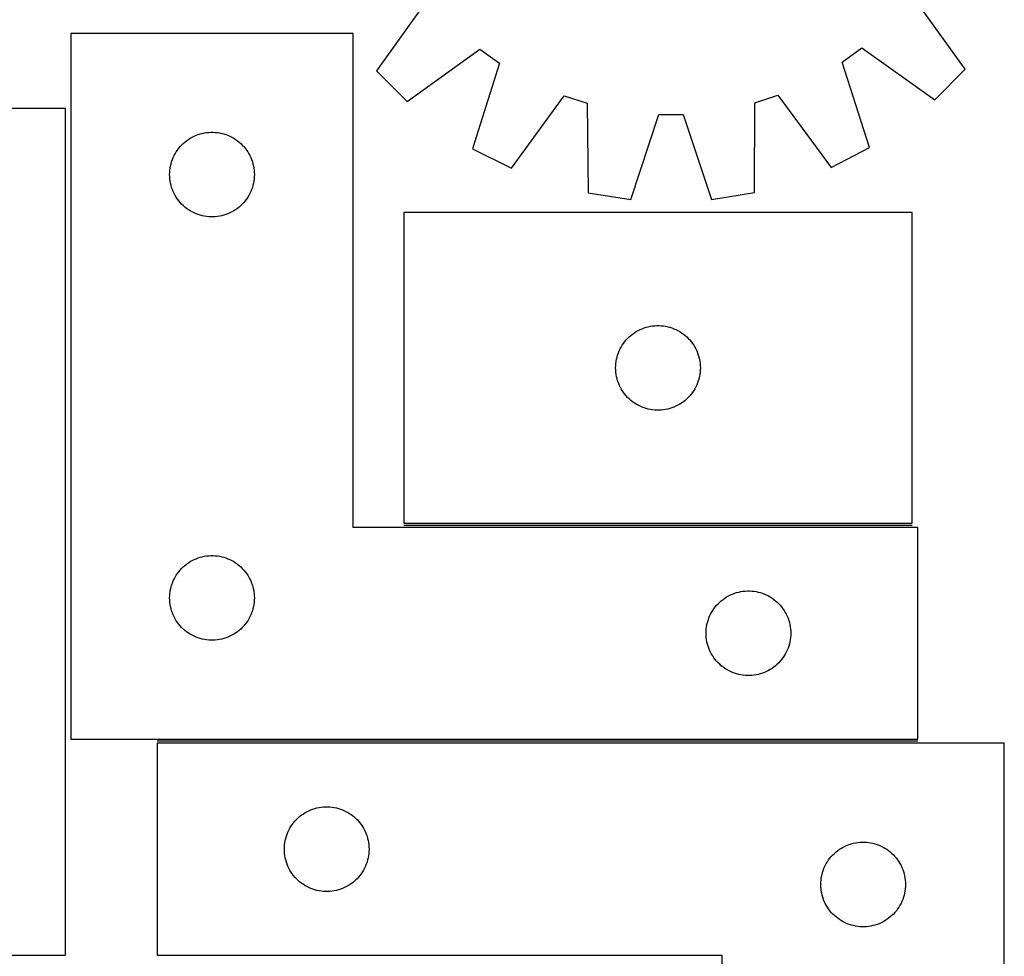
# Model space of a CAD drawing. Header units: millimetres. Extents: x 7 to 1493, y 7 to 2993.
# Tile 11 of 14: x 1124 to 1473, y 2115 to 2447. Entities that reach past the tile are written whole.
import ezdxf

# ---------------------------------------------------------------- set-up
doc = ezdxf.new("R2010")
doc.units = ezdxf.units.MM
doc.layers.add('COMMON', color=5, linetype='CONTINUOUS', true_color=0x0000ff)
doc.layers.add('CUT', color=7, linetype='CONTINUOUS', true_color=0x000000)

msp = doc.modelspace()

# ---------------------------------------------------------------- linework, layer by layer
at = {"layer": 'COMMON'}
for p, q in [((1259.889066, 2267.956824), (1439.889066, 2267.956824)), ((1441.925523, 2191.456824), (1172.551013, 2191.456824))]:
    msp.add_line(p, q, dxfattribs=at)
at = {"layer": 'CUT'}
for p, q in [((1458.740089, 2429.551095), (1440.131266, 2455.293792)), ((1268.61888, 2454.759626), (1250.170765, 2428.901517)), ((1241.925523, 2442.206824), (1141.925523, 2442.206824)), ((1141.925523, 2442.206824), (1141.925523, 2192.206824)), ((1241.925523, 2267.206824), (1241.925523, 2442.206824)), ((1261.084176, 2418.055873), (1286.826873, 2436.664696)), ((1286.826873, 2436.664696), (1293.779326, 2431.646452)), ((1415.115276, 2432.024346), (1422.036336, 2437.085799)), ((1422.036336, 2437.085799), (1447.894445, 2418.637683)), ((1293.779326, 2431.646452), (1284.224721, 2401.353148)), ((1424.858388, 2401.791144), (1415.115276, 2432.024346)), ((1250.170765, 2428.901517), (1261.084176, 2418.055873)), ((1447.894445, 2418.637683), (1458.740089, 2429.551095)), ((1384.133002, 2417.624154), (1392.279396, 2420.299156)), ((1392.279396, 2420.299156), (1411.171138, 2394.763361)), ((1297.95548, 2394.410757), (1316.687797, 2420.06373)), ((1316.687797, 2420.06373), (1324.850695, 2417.439522)), ((1324.850695, 2417.439522), (1325.124871, 2385.676343)), ((1384.056678, 2385.859883), (1384.133002, 2417.624154)), ((1140.064422, 2415.648696), (1065.064422, 2415.648696)), ((1140.064422, 2115.648696), (1140.064422, 2415.648696)), ((1340.328917, 2383.316775), (1350.217204, 2413.502807)), ((1350.217204, 2413.502807), (1358.791506, 2413.529511)), ((1358.791506, 2413.529511), (1368.867626, 2383.405657)), ((1186.274604, 2406.101683), (1186.997387, 2406.374162)), ((1186.997387, 2406.374162), (1187.733238, 2406.609072)), ((1187.733238, 2406.609072), (1188.480206, 2406.805789)), ((1188.480206, 2406.805789), (1189.236311, 2406.963793)), ((1189.236311, 2406.963793), (1189.999547, 2407.082664)), ((1189.999547, 2407.082664), (1190.767891, 2407.162087)), ((1190.767891, 2407.162087), (1191.539304, 2407.201851)), ((1191.539304, 2407.201851), (1192.311741, 2407.201851)), ((1192.311741, 2407.201851), (1193.083154, 2407.162087)), ((1193.083154, 2407.162087), (1193.851498, 2407.082664)), ((1193.851498, 2407.082664), (1194.614734, 2406.963793)), ((1194.614734, 2406.963793), (1195.370839, 2406.805789)), ((1195.370839, 2406.805789), (1196.117807, 2406.609072)), ((1196.117807, 2406.609072), (1196.853658, 2406.374162)), ((1196.853658, 2406.374162), (1197.576441, 2406.101683)), ((1181.18324, 2402.675986), (1181.736422, 2403.215104)), ((1181.736422, 2403.215104), (1182.316625, 2403.72503)), ((1182.316625, 2403.72503), (1182.922308, 2404.204412)), ((1182.922308, 2404.204412), (1183.551867, 2404.651979)), ((1183.551867, 2404.651979), (1184.203631, 2405.066543)), ((1184.203631, 2405.066543), (1184.875871, 2405.447006)), ((1184.875871, 2405.447006), (1185.566807, 2405.792358)), ((1185.566807, 2405.792358), (1186.274604, 2406.101683)), ((1197.576441, 2406.101683), (1198.284238, 2405.792358)), ((1198.284238, 2405.792358), (1198.975174, 2405.447006)), ((1198.975174, 2405.447006), (1199.647415, 2405.066543)), ((1199.647415, 2405.066543), (1200.299178, 2404.651979)), ((1200.299178, 2404.651979), (1200.928737, 2404.204412)), ((1200.928737, 2404.204412), (1201.53442, 2403.72503)), ((1201.53442, 2403.72503), (1202.114623, 2403.215104)), ((1202.114623, 2403.215104), (1202.667805, 2402.675986)), ((1178.508216, 2398.913231), (1178.871244, 2399.595045)), ((1178.871244, 2399.595045), (1179.268889, 2400.257267)), ((1179.268889, 2400.257267), (1179.700097, 2400.89814)), ((1179.700097, 2400.89814), (1180.163725, 2401.515966)), ((1180.163725, 2401.515966), (1180.658544, 2402.109105)), ((1180.658544, 2402.109105), (1181.18324, 2402.675986)), ((1202.667805, 2402.675986), (1203.192502, 2402.109105)), ((1203.192502, 2402.109105), (1203.68732, 2401.515966)), ((1203.68732, 2401.515966), (1204.150948, 2400.89814)), ((1204.150948, 2400.89814), (1204.582156, 2400.257267)), ((1204.582156, 2400.257267), (1204.979801, 2399.595045)), ((1204.979801, 2399.595045), (1205.342829, 2398.913231)), ((1284.224721, 2401.353148), (1297.95548, 2394.410757)), ((1411.171138, 2394.763361), (1424.858388, 2401.791144)), ((1177.242687, 2395.275105), (1177.420107, 2396.02689)), ((1177.420107, 2396.02689), (1177.635992, 2396.768546)), ((1177.635992, 2396.768546), (1177.88977, 2397.498105)), ((1177.88977, 2397.498105), (1178.180769, 2398.213632)), ((1178.180769, 2398.213632), (1178.508216, 2398.913231)), ((1205.342829, 2398.913231), (1205.670276, 2398.213632)), ((1205.670276, 2398.213632), (1205.961275, 2397.498105)), ((1205.961275, 2397.498105), (1206.215053, 2396.768546)), ((1206.215053, 2396.768546), (1206.430938, 2396.02689)), ((1206.430938, 2396.02689), (1206.608358, 2395.275105)), ((1176.925523, 2392.206824), (1176.945411, 2392.979005)), ((1176.945411, 2392.979005), (1177.005024, 2393.749139)), ((1177.005024, 2393.749139), (1177.104204, 2394.515182)), ((1177.104204, 2394.515182), (1177.242687, 2395.275105)), ((1206.608358, 2395.275105), (1206.746841, 2394.515182)), ((1206.746841, 2394.515182), (1206.846021, 2393.749139)), ((1206.846021, 2393.749139), (1206.905634, 2392.979005)), ((1206.905634, 2392.979005), (1206.925523, 2392.206824)), ((1176.945411, 2391.434642), (1176.925523, 2392.206824)), ((1177.005024, 2390.664509), (1176.945411, 2391.434642)), ((1177.104204, 2389.898465), (1177.005024, 2390.664509)), ((1177.242687, 2389.138543), (1177.104204, 2389.898465)), ((1177.420107, 2388.386757), (1177.242687, 2389.138543)), ((1206.608358, 2389.138543), (1206.430938, 2388.386757)), ((1206.746841, 2389.898465), (1206.608358, 2389.138543)), ((1206.846021, 2390.664509), (1206.746841, 2389.898465)), ((1206.905634, 2391.434642), (1206.846021, 2390.664509)), ((1206.925523, 2392.206824), (1206.905634, 2391.434642)), ((1177.635992, 2387.645101), (1177.420107, 2388.386757)), ((1177.88977, 2386.915542), (1177.635992, 2387.645101)), ((1178.180769, 2386.200015), (1177.88977, 2386.915542)), ((1178.508216, 2385.500417), (1178.180769, 2386.200015)), ((1178.871244, 2384.818603), (1178.508216, 2385.500417)), ((1205.342829, 2385.500417), (1204.979801, 2384.818603)), ((1205.670276, 2386.200015), (1205.342829, 2385.500417)), ((1205.961275, 2386.915542), (1205.670276, 2386.200015)), ((1206.215053, 2387.645101), (1205.961275, 2386.915542)), ((1206.430938, 2388.386757), (1206.215053, 2387.645101)), ((1325.124871, 2385.676343), (1340.328917, 2383.316775)), ((1368.867626, 2383.405657), (1384.056678, 2385.859883)), ((1179.268889, 2384.156381), (1178.871244, 2384.818603)), ((1179.700097, 2383.515507), (1179.268889, 2384.156381)), ((1180.163725, 2382.897681), (1179.700097, 2383.515507)), ((1180.658544, 2382.304542), (1180.163725, 2382.897681)), ((1181.18324, 2381.737661), (1180.658544, 2382.304542)), ((1203.192502, 2382.304542), (1202.667805, 2381.737661)), ((1203.68732, 2382.897681), (1203.192502, 2382.304542)), ((1204.150948, 2383.515507), (1203.68732, 2382.897681)), ((1204.582156, 2384.156381), (1204.150948, 2383.515507)), ((1204.979801, 2384.818603), (1204.582156, 2384.156381)), ((1181.736422, 2381.198543), (1181.18324, 2381.737661)), ((1182.316625, 2380.688617), (1181.736422, 2381.198543)), ((1182.922308, 2380.209235), (1182.316625, 2380.688617)), ((1183.551867, 2379.761668), (1182.922308, 2380.209235)), ((1184.203631, 2379.347104), (1183.551867, 2379.761668)), ((1184.875871, 2378.966642), (1184.203631, 2379.347104)), ((1185.566807, 2378.62129), (1184.875871, 2378.966642)), ((1186.274604, 2378.311964), (1185.566807, 2378.62129)), ((1198.284238, 2378.62129), (1197.576441, 2378.311964)), ((1198.975174, 2378.966642), (1198.284238, 2378.62129)), ((1199.647415, 2379.347104), (1198.975174, 2378.966642)), ((1200.299178, 2379.761668), (1199.647415, 2379.347104)), ((1200.928737, 2380.209235), (1200.299178, 2379.761668)), ((1201.53442, 2380.688617), (1200.928737, 2380.209235)), ((1202.114623, 2381.198543), (1201.53442, 2380.688617)), ((1202.667805, 2381.737661), (1202.114623, 2381.198543)), ((1439.889066, 2378.706825), (1259.889066, 2378.706825)), ((1259.889066, 2378.706825), (1259.889066, 2268.706825)), ((1439.889066, 2268.706825), (1439.889066, 2378.706825)), ((1186.997387, 2378.039485), (1186.274604, 2378.311964)), ((1187.733238, 2377.804576), (1186.997387, 2378.039485)), ((1188.480206, 2377.607858), (1187.733238, 2377.804576)), ((1189.236311, 2377.449854), (1188.480206, 2377.607858)), ((1189.999547, 2377.330984), (1189.236311, 2377.449854)), ((1190.767891, 2377.251561), (1189.999547, 2377.330984)), ((1191.539304, 2377.211797), (1190.767891, 2377.251561)), ((1192.311741, 2377.211797), (1191.539304, 2377.211797)), ((1193.083154, 2377.251561), (1192.311741, 2377.211797)), ((1193.851498, 2377.330984), (1193.083154, 2377.251561)), ((1194.614734, 2377.449854), (1193.851498, 2377.330984)), ((1195.370839, 2377.607858), (1194.614734, 2377.449854)), ((1196.117807, 2377.804576), (1195.370839, 2377.607858)), ((1196.853658, 2378.039485), (1196.117807, 2377.804576)), ((1197.576441, 2378.311964), (1196.853658, 2378.039485)), ((1341.51541, 2336.15198), (1342.167174, 2336.566544)), ((1342.167174, 2336.566544), (1342.839415, 2336.947007)), ((1342.839415, 2336.947007), (1343.53035, 2337.292359)), ((1343.53035, 2337.292359), (1344.238147, 2337.601684)), ((1344.238147, 2337.601684), (1344.96093, 2337.874163)), ((1344.96093, 2337.874163), (1345.696781, 2338.109073)), ((1345.696781, 2338.109073), (1346.44375, 2338.30579)), ((1346.44375, 2338.30579), (1347.199854, 2338.463794)), ((1347.199854, 2338.463794), (1347.96309, 2338.582665)), ((1347.96309, 2338.582665), (1348.731434, 2338.662088)), ((1348.731434, 2338.662088), (1349.502847, 2338.701852)), ((1349.502847, 2338.701852), (1350.275284, 2338.701852)), ((1350.275284, 2338.701852), (1351.046698, 2338.662088)), ((1351.046698, 2338.662088), (1351.815041, 2338.582665)), ((1351.815041, 2338.582665), (1352.578277, 2338.463794)), ((1352.578277, 2338.463794), (1353.334382, 2338.30579)), ((1353.334382, 2338.30579), (1354.08135, 2338.109073)), ((1354.08135, 2338.109073), (1354.817202, 2337.874163)), ((1354.817202, 2337.874163), (1355.539984, 2337.601684)), ((1355.539984, 2337.601684), (1356.247782, 2337.292359)), ((1356.247782, 2337.292359), (1356.938717, 2336.947007)), ((1356.938717, 2336.947007), (1357.610958, 2336.566544)), ((1357.610958, 2336.566544), (1358.262722, 2336.15198)), ((1338.127269, 2333.015967), (1338.622087, 2333.609106)), ((1338.622087, 2333.609106), (1339.146783, 2334.175987)), ((1339.146783, 2334.175987), (1339.699966, 2334.715105)), ((1339.699966, 2334.715105), (1340.280168, 2335.225031)), ((1340.280168, 2335.225031), (1340.885852, 2335.704413)), ((1340.885852, 2335.704413), (1341.51541, 2336.15198)), ((1358.262722, 2336.15198), (1358.89228, 2335.704413)), ((1358.89228, 2335.704413), (1359.497963, 2335.225031)), ((1359.497963, 2335.225031), (1360.078166, 2334.715105)), ((1360.078166, 2334.715105), (1360.631349, 2334.175987)), ((1360.631349, 2334.175987), (1361.156045, 2333.609106)), ((1361.156045, 2333.609106), (1361.650863, 2333.015967)), ((1335.853314, 2328.998106), (1336.144312, 2329.713633)), ((1336.144312, 2329.713633), (1336.47176, 2330.413232)), ((1336.47176, 2330.413232), (1336.834787, 2331.095046)), ((1336.834787, 2331.095046), (1337.232432, 2331.757268)), ((1337.232432, 2331.757268), (1337.663641, 2332.398141)), ((1337.663641, 2332.398141), (1338.127269, 2333.015967)), ((1361.650863, 2333.015967), (1362.114491, 2332.398141)), ((1362.114491, 2332.398141), (1362.545699, 2331.757268)), ((1362.545699, 2331.757268), (1362.943344, 2331.095046)), ((1362.943344, 2331.095046), (1363.306372, 2330.413232)), ((1363.306372, 2330.413232), (1363.633819, 2329.713633)), ((1363.633819, 2329.713633), (1363.924818, 2328.998106)), ((1335.067747, 2326.015183), (1335.206231, 2326.775106)), ((1335.206231, 2326.775106), (1335.38365, 2327.526891)), ((1335.38365, 2327.526891), (1335.599535, 2328.268547)), ((1335.599535, 2328.268547), (1335.853314, 2328.998106)), ((1363.924818, 2328.998106), (1364.178597, 2328.268547)), ((1364.178597, 2328.268547), (1364.394482, 2327.526891)), ((1364.394482, 2327.526891), (1364.571901, 2326.775106)), ((1364.571901, 2326.775106), (1364.710384, 2326.015183)), ((1334.889066, 2323.706825), (1334.908954, 2324.479006)), ((1334.908954, 2322.934643), (1334.889066, 2323.706825)), ((1334.908954, 2324.479006), (1334.968568, 2325.24914)), ((1334.968568, 2322.16451), (1334.908954, 2322.934643)), ((1334.968568, 2325.24914), (1335.067747, 2326.015183)), ((1364.710384, 2326.015183), (1364.809564, 2325.24914)), ((1364.809564, 2325.24914), (1364.869177, 2324.479006)), ((1364.869177, 2322.934643), (1364.809564, 2322.16451)), ((1364.869177, 2324.479006), (1364.889066, 2323.706825)), ((1364.889066, 2323.706825), (1364.869177, 2322.934643)), ((1335.067747, 2321.398466), (1334.968568, 2322.16451)), ((1335.206231, 2320.638544), (1335.067747, 2321.398466)), ((1335.38365, 2319.886758), (1335.206231, 2320.638544)), ((1335.599535, 2319.145102), (1335.38365, 2319.886758)), ((1335.853314, 2318.415543), (1335.599535, 2319.145102)), ((1364.178597, 2319.145102), (1363.924818, 2318.415543)), ((1364.394482, 2319.886758), (1364.178597, 2319.145102)), ((1364.571901, 2320.638544), (1364.394482, 2319.886758)), ((1364.710384, 2321.398466), (1364.571901, 2320.638544)), ((1364.809564, 2322.16451), (1364.710384, 2321.398466)), ((1336.144312, 2317.700016), (1335.853314, 2318.415543)), ((1336.47176, 2317.000418), (1336.144312, 2317.700016)), ((1336.834787, 2316.318604), (1336.47176, 2317.000418)), ((1337.232432, 2315.656382), (1336.834787, 2316.318604)), ((1337.663641, 2315.015508), (1337.232432, 2315.656382)), ((1362.545699, 2315.656382), (1362.114491, 2315.015508)), ((1362.943344, 2316.318604), (1362.545699, 2315.656382)), ((1363.306372, 2317.000418), (1362.943344, 2316.318604)), ((1363.633819, 2317.700016), (1363.306372, 2317.000418)), ((1363.924818, 2318.415543), (1363.633819, 2317.700016)), ((1338.127269, 2314.397682), (1337.663641, 2315.015508)), ((1338.622087, 2313.804543), (1338.127269, 2314.397682)), ((1339.146783, 2313.237662), (1338.622087, 2313.804543)), ((1339.699966, 2312.698544), (1339.146783, 2313.237662)), ((1340.280168, 2312.188618), (1339.699966, 2312.698544)), ((1340.885852, 2311.709236), (1340.280168, 2312.188618)), ((1359.497963, 2312.188618), (1358.89228, 2311.709236)), ((1360.078166, 2312.698544), (1359.497963, 2312.188618)), ((1360.631349, 2313.237662), (1360.078166, 2312.698544)), ((1361.156045, 2313.804543), (1360.631349, 2313.237662)), ((1361.650863, 2314.397682), (1361.156045, 2313.804543)), ((1362.114491, 2315.015508), (1361.650863, 2314.397682)), ((1341.51541, 2311.261669), (1340.885852, 2311.709236)), ((1342.167174, 2310.847105), (1341.51541, 2311.261669)), ((1342.839415, 2310.466643), (1342.167174, 2310.847105)), ((1343.53035, 2310.121291), (1342.839415, 2310.466643)), ((1344.238147, 2309.811965), (1343.53035, 2310.121291)), ((1344.96093, 2309.539486), (1344.238147, 2309.811965)), ((1345.696781, 2309.304577), (1344.96093, 2309.539486)), ((1346.44375, 2309.107859), (1345.696781, 2309.304577)), ((1347.199854, 2308.949855), (1346.44375, 2309.107859)), ((1347.96309, 2308.830985), (1347.199854, 2308.949855)), ((1348.731434, 2308.751562), (1347.96309, 2308.830985)), ((1349.502847, 2308.711798), (1348.731434, 2308.751562)), ((1350.275284, 2308.711798), (1349.502847, 2308.711798)), ((1351.046698, 2308.751562), (1350.275284, 2308.711798)), ((1351.815041, 2308.830985), (1351.046698, 2308.751562)), ((1352.578277, 2308.949855), (1351.815041, 2308.830985)), ((1353.334382, 2309.107859), (1352.578277, 2308.949855)), ((1354.08135, 2309.304577), (1353.334382, 2309.107859)), ((1354.817202, 2309.539486), (1354.08135, 2309.304577)), ((1355.539984, 2309.811965), (1354.817202, 2309.539486)), ((1356.247782, 2310.121291), (1355.539984, 2309.811965)), ((1356.938717, 2310.466643), (1356.247782, 2310.121291)), ((1357.610958, 2310.847105), (1356.938717, 2310.466643)), ((1358.262722, 2311.261669), (1357.610958, 2310.847105)), ((1358.89228, 2311.709236), (1358.262722, 2311.261669)), ((1441.925523, 2267.206824), (1241.925523, 2267.206824)), ((1259.889066, 2268.706825), (1439.889066, 2268.706825)), ((1441.925523, 2192.206824), (1441.925523, 2267.206824)), ((1186.274604, 2256.101683), (1186.997387, 2256.374162)), ((1186.997387, 2256.374162), (1187.733238, 2256.609072)), ((1187.733238, 2256.609072), (1188.480206, 2256.805789)), ((1188.480206, 2256.805789), (1189.236311, 2256.963793)), ((1189.236311, 2256.963793), (1189.999547, 2257.082664)), ((1189.999547, 2257.082664), (1190.767891, 2257.162087)), ((1190.767891, 2257.162087), (1191.539304, 2257.201851)), ((1191.539304, 2257.201851), (1192.311741, 2257.201851)), ((1192.311741, 2257.201851), (1193.083154, 2257.162087)), ((1193.083154, 2257.162087), (1193.851498, 2257.082664)), ((1193.851498, 2257.082664), (1194.614734, 2256.963793)), ((1194.614734, 2256.963793), (1195.370839, 2256.805789)), ((1195.370839, 2256.805789), (1196.117807, 2256.609072)), ((1196.117807, 2256.609072), (1196.853658, 2256.374162)), ((1196.853658, 2256.374162), (1197.576441, 2256.101683)), ((1181.18324, 2252.675986), (1181.736422, 2253.215104)), ((1181.736422, 2253.215104), (1182.316625, 2253.72503)), ((1182.316625, 2253.72503), (1182.922308, 2254.204412)), ((1182.922308, 2254.204412), (1183.551867, 2254.651979)), ((1183.551867, 2254.651979), (1184.203631, 2255.066543)), ((1184.203631, 2255.066543), (1184.875871, 2255.447006)), ((1184.875871, 2255.447006), (1185.566807, 2255.792358)), ((1185.566807, 2255.792358), (1186.274604, 2256.101683)), ((1197.576441, 2256.101683), (1198.284238, 2255.792358)), ((1198.284238, 2255.792358), (1198.975174, 2255.447006)), ((1198.975174, 2255.447006), (1199.647415, 2255.066543)), ((1199.647415, 2255.066543), (1200.299178, 2254.651979)), ((1200.299178, 2254.651979), (1200.928737, 2254.204412)), ((1200.928737, 2254.204412), (1201.53442, 2253.72503)), ((1201.53442, 2253.72503), (1202.114623, 2253.215104)), ((1202.114623, 2253.215104), (1202.667805, 2252.675986)), ((1178.508216, 2248.913231), (1178.871244, 2249.595045)), ((1178.871244, 2249.595045), (1179.268889, 2250.257267)), ((1179.268889, 2250.257267), (1179.700097, 2250.89814)), ((1179.700097, 2250.89814), (1180.163725, 2251.515966)), ((1180.163725, 2251.515966), (1180.658544, 2252.109105)), ((1180.658544, 2252.109105), (1181.18324, 2252.675986)), ((1202.667805, 2252.675986), (1203.192502, 2252.109105)), ((1203.192502, 2252.109105), (1203.68732, 2251.515966)), ((1203.68732, 2251.515966), (1204.150948, 2250.89814)), ((1204.150948, 2250.89814), (1204.582156, 2250.257267)), ((1204.582156, 2250.257267), (1204.979801, 2249.595045)), ((1204.979801, 2249.595045), (1205.342829, 2248.913231)), ((1177.242687, 2245.275105), (1177.420107, 2246.02689)), ((1177.420107, 2246.02689), (1177.635992, 2246.768546)), ((1177.635992, 2246.768546), (1177.88977, 2247.498105)), ((1177.88977, 2247.498105), (1178.180769, 2248.213632)), ((1178.180769, 2248.213632), (1178.508216, 2248.913231)), ((1205.342829, 2248.913231), (1205.670276, 2248.213632)), ((1205.670276, 2248.213632), (1205.961275, 2247.498105)), ((1205.961275, 2247.498105), (1206.215053, 2246.768546)), ((1206.215053, 2246.768546), (1206.430938, 2246.02689)), ((1206.430938, 2246.02689), (1206.608358, 2245.275105)), ((1176.925523, 2242.206824), (1176.945411, 2242.979005)), ((1176.945411, 2242.979005), (1177.005024, 2243.749139)), ((1177.005024, 2243.749139), (1177.104204, 2244.515182)), ((1177.104204, 2244.515182), (1177.242687, 2245.275105)), ((1206.608358, 2245.275105), (1206.746841, 2244.515182)), ((1206.746841, 2244.515182), (1206.846021, 2243.749139)), ((1206.846021, 2243.749139), (1206.905634, 2242.979005)), ((1206.905634, 2242.979005), (1206.925523, 2242.206824)), ((1373.551867, 2242.151979), (1374.203631, 2242.566543)), ((1374.203631, 2242.566543), (1374.875871, 2242.947006)), ((1374.875871, 2242.947006), (1375.566807, 2243.292358)), ((1375.566807, 2243.292358), (1376.274604, 2243.601683)), ((1376.274604, 2243.601683), (1376.997387, 2243.874162)), ((1376.997387, 2243.874162), (1377.733238, 2244.109072)), ((1377.733238, 2244.109072), (1378.480206, 2244.305789)), ((1378.480206, 2244.305789), (1379.236311, 2244.463793)), ((1379.236311, 2244.463793), (1379.999547, 2244.582664)), ((1379.999547, 2244.582664), (1380.767891, 2244.662087)), ((1380.767891, 2244.662087), (1381.539304, 2244.701851)), ((1381.539304, 2244.701851), (1382.311741, 2244.701851)), ((1382.311741, 2244.701851), (1383.083154, 2244.662087)), ((1383.083154, 2244.662087), (1383.851498, 2244.582664)), ((1383.851498, 2244.582664), (1384.614734, 2244.463793)), ((1384.614734, 2244.463793), (1385.370839, 2244.305789)), ((1385.370839, 2244.305789), (1386.117807, 2244.109072)), ((1386.117807, 2244.109072), (1386.853658, 2243.874162)), ((1386.853658, 2243.874162), (1387.576441, 2243.601683)), ((1387.576441, 2243.601683), (1388.284238, 2243.292358)), ((1388.284238, 2243.292358), (1388.975174, 2242.947006)), ((1388.975174, 2242.947006), (1389.647415, 2242.566543)), ((1389.647415, 2242.566543), (1390.299178, 2242.151979)), ((1176.945411, 2241.434642), (1176.925523, 2242.206824)), ((1177.005024, 2240.664509), (1176.945411, 2241.434642)), ((1177.104204, 2239.898465), (1177.005024, 2240.664509)), ((1177.242687, 2239.138543), (1177.104204, 2239.898465)), ((1177.420107, 2238.386757), (1177.242687, 2239.138543)), ((1206.608358, 2239.138543), (1206.430938, 2238.386757)), ((1206.746841, 2239.898465), (1206.608358, 2239.138543)), ((1206.846021, 2240.664509), (1206.746841, 2239.898465)), ((1206.905634, 2241.434642), (1206.846021, 2240.664509)), ((1206.925523, 2242.206824), (1206.905634, 2241.434642)), ((1369.700097, 2238.39814), (1370.163725, 2239.015966)), ((1370.163725, 2239.015966), (1370.658544, 2239.609105)), ((1370.658544, 2239.609105), (1371.18324, 2240.175986)), ((1371.18324, 2240.175986), (1371.736422, 2240.715104)), ((1371.736422, 2240.715104), (1372.316625, 2241.22503)), ((1372.316625, 2241.22503), (1372.922308, 2241.704412)), ((1372.922308, 2241.704412), (1373.551867, 2242.151979)), ((1390.299178, 2242.151979), (1390.928737, 2241.704412)), ((1390.928737, 2241.704412), (1391.53442, 2241.22503)), ((1391.53442, 2241.22503), (1392.114623, 2240.715104)), ((1392.114623, 2240.715104), (1392.667805, 2240.175986)), ((1392.667805, 2240.175986), (1393.192502, 2239.609105)), ((1393.192502, 2239.609105), (1393.68732, 2239.015966)), ((1393.68732, 2239.015966), (1394.150948, 2238.39814)), ((1177.635992, 2237.645101), (1177.420107, 2238.386757)), ((1177.88977, 2236.915542), (1177.635992, 2237.645101)), ((1178.180769, 2236.200015), (1177.88977, 2236.915542)), ((1178.508216, 2235.500417), (1178.180769, 2236.200015)), ((1178.871244, 2234.818603), (1178.508216, 2235.500417)), ((1205.342829, 2235.500417), (1204.979801, 2234.818603)), ((1205.670276, 2236.200015), (1205.342829, 2235.500417)), ((1205.961275, 2236.915542), (1205.670276, 2236.200015)), ((1206.215053, 2237.645101), (1205.961275, 2236.915542)), ((1206.430938, 2238.386757), (1206.215053, 2237.645101)), ((1367.88977, 2234.998105), (1368.180769, 2235.713632)), ((1368.180769, 2235.713632), (1368.508216, 2236.413231)), ((1368.508216, 2236.413231), (1368.871244, 2237.095045)), ((1368.871244, 2237.095045), (1369.268889, 2237.757267)), ((1369.268889, 2237.757267), (1369.700097, 2238.39814)), ((1394.150948, 2238.39814), (1394.582156, 2237.757267)), ((1394.582156, 2237.757267), (1394.979801, 2237.095045)), ((1394.979801, 2237.095045), (1395.342829, 2236.413231)), ((1395.342829, 2236.413231), (1395.670276, 2235.713632)), ((1395.670276, 2235.713632), (1395.961275, 2234.998105)), ((1179.268889, 2234.156381), (1178.871244, 2234.818603)), ((1179.700097, 2233.515507), (1179.268889, 2234.156381)), ((1180.163725, 2232.897681), (1179.700097, 2233.515507)), ((1180.658544, 2232.304542), (1180.163725, 2232.897681)), ((1181.18324, 2231.737661), (1180.658544, 2232.304542)), ((1203.192502, 2232.304542), (1202.667805, 2231.737661)), ((1203.68732, 2232.897681), (1203.192502, 2232.304542)), ((1204.150948, 2233.515507), (1203.68732, 2232.897681)), ((1204.582156, 2234.156381), (1204.150948, 2233.515507)), ((1204.979801, 2234.818603), (1204.582156, 2234.156381)), ((1367.005024, 2231.249139), (1367.104204, 2232.015182)), ((1367.104204, 2232.015182), (1367.242687, 2232.775105)), ((1367.242687, 2232.775105), (1367.420107, 2233.52689)), ((1367.420107, 2233.52689), (1367.635992, 2234.268546)), ((1367.635992, 2234.268546), (1367.88977, 2234.998105)), ((1395.961275, 2234.998105), (1396.215053, 2234.268546)), ((1396.215053, 2234.268546), (1396.430938, 2233.52689)), ((1396.430938, 2233.52689), (1396.608358, 2232.775105)), ((1396.608358, 2232.775105), (1396.746841, 2232.015182)), ((1396.746841, 2232.015182), (1396.846021, 2231.249139)), ((1181.736422, 2231.198543), (1181.18324, 2231.737661)), ((1182.316625, 2230.688617), (1181.736422, 2231.198543)), ((1182.922308, 2230.209235), (1182.316625, 2230.688617)), ((1183.551867, 2229.761668), (1182.922308, 2230.209235)), ((1184.203631, 2229.347104), (1183.551867, 2229.761668)), ((1184.875871, 2228.966642), (1184.203631, 2229.347104)), ((1185.566807, 2228.62129), (1184.875871, 2228.966642)), ((1186.274604, 2228.311964), (1185.566807, 2228.62129)), ((1198.284238, 2228.62129), (1197.576441, 2228.311964)), ((1198.975174, 2228.966642), (1198.284238, 2228.62129)), ((1199.647415, 2229.347104), (1198.975174, 2228.966642)), ((1200.299178, 2229.761668), (1199.647415, 2229.347104)), ((1200.928737, 2230.209235), (1200.299178, 2229.761668)), ((1201.53442, 2230.688617), (1200.928737, 2230.209235)), ((1202.114623, 2231.198543), (1201.53442, 2230.688617)), ((1202.667805, 2231.737661), (1202.114623, 2231.198543)), ((1366.925523, 2229.706824), (1366.945411, 2230.479005)), ((1366.945411, 2228.934642), (1366.925523, 2229.706824)), ((1366.945411, 2230.479005), (1367.005024, 2231.249139)), ((1367.005024, 2228.164509), (1366.945411, 2228.934642)), ((1396.846021, 2231.249139), (1396.905634, 2230.479005)), ((1396.905634, 2228.934642), (1396.846021, 2228.164509)), ((1396.905634, 2230.479005), (1396.925523, 2229.706824)), ((1396.925523, 2229.706824), (1396.905634, 2228.934642)), ((1186.997387, 2228.039485), (1186.274604, 2228.311964)), ((1187.733238, 2227.804576), (1186.997387, 2228.039485)), ((1188.480206, 2227.607858), (1187.733238, 2227.804576)), ((1189.236311, 2227.449854), (1188.480206, 2227.607858)), ((1189.999547, 2227.330984), (1189.236311, 2227.449854)), ((1190.767891, 2227.251561), (1189.999547, 2227.330984)), ((1191.539304, 2227.211797), (1190.767891, 2227.251561)), ((1192.311741, 2227.211797), (1191.539304, 2227.211797)), ((1193.083154, 2227.251561), (1192.311741, 2227.211797)), ((1193.851498, 2227.330984), (1193.083154, 2227.251561)), ((1194.614734, 2227.449854), (1193.851498, 2227.330984)), ((1195.370839, 2227.607858), (1194.614734, 2227.449854)), ((1196.117807, 2227.804576), (1195.370839, 2227.607858)), ((1196.853658, 2228.039485), (1196.117807, 2227.804576)), ((1197.576441, 2228.311964), (1196.853658, 2228.039485)), ((1367.104204, 2227.398465), (1367.005024, 2228.164509)), ((1367.242687, 2226.638543), (1367.104204, 2227.398465)), ((1367.420107, 2225.886757), (1367.242687, 2226.638543)), ((1367.635992, 2225.145101), (1367.420107, 2225.886757)), ((1367.88977, 2224.415542), (1367.635992, 2225.145101)), ((1396.215053, 2225.145101), (1395.961275, 2224.415542)), ((1396.430938, 2225.886757), (1396.215053, 2225.145101)), ((1396.608358, 2226.638543), (1396.430938, 2225.886757)), ((1396.746841, 2227.398465), (1396.608358, 2226.638543)), ((1396.846021, 2228.164509), (1396.746841, 2227.398465)), ((1368.180769, 2223.700015), (1367.88977, 2224.415542)), ((1368.508216, 2223.000417), (1368.180769, 2223.700015)), ((1368.871244, 2222.318603), (1368.508216, 2223.000417)), ((1369.268889, 2221.656381), (1368.871244, 2222.318603)), ((1369.700097, 2221.015507), (1369.268889, 2221.656381)), ((1394.582156, 2221.656381), (1394.150948, 2221.015507)), ((1394.979801, 2222.318603), (1394.582156, 2221.656381)), ((1395.342829, 2223.000417), (1394.979801, 2222.318603)), ((1395.670276, 2223.700015), (1395.342829, 2223.000417)), ((1395.961275, 2224.415542), (1395.670276, 2223.700015)), ((1370.163725, 2220.397681), (1369.700097, 2221.015507)), ((1370.658544, 2219.804542), (1370.163725, 2220.397681)), ((1371.18324, 2219.237661), (1370.658544, 2219.804542)), ((1371.736422, 2218.698543), (1371.18324, 2219.237661)), ((1372.316625, 2218.188617), (1371.736422, 2218.698543)), ((1372.922308, 2217.709235), (1372.316625, 2218.188617)), ((1391.53442, 2218.188617), (1390.928737, 2217.709235)), ((1392.114623, 2218.698543), (1391.53442, 2218.188617)), ((1392.667805, 2219.237661), (1392.114623, 2218.698543)), ((1393.192502, 2219.804542), (1392.667805, 2219.237661)), ((1393.68732, 2220.397681), (1393.192502, 2219.804542)), ((1394.150948, 2221.015507), (1393.68732, 2220.397681)), ((1373.551867, 2217.261668), (1372.922308, 2217.709235)), ((1374.203631, 2216.847104), (1373.551867, 2217.261668)), ((1374.875871, 2216.466642), (1374.203631, 2216.847104)), ((1375.566807, 2216.12129), (1374.875871, 2216.466642)), ((1376.274604, 2215.811964), (1375.566807, 2216.12129)), ((1376.997387, 2215.539485), (1376.274604, 2215.811964)), ((1377.733238, 2215.304576), (1376.997387, 2215.539485)), ((1378.480206, 2215.107858), (1377.733238, 2215.304576)), ((1379.236311, 2214.949854), (1378.480206, 2215.107858)), ((1379.999547, 2214.830984), (1379.236311, 2214.949854)), ((1380.767891, 2214.751561), (1379.999547, 2214.830984)), ((1381.539304, 2214.711797), (1380.767891, 2214.751561)), ((1382.311741, 2214.711797), (1381.539304, 2214.711797)), ((1383.083154, 2214.751561), (1382.311741, 2214.711797)), ((1383.851498, 2214.830984), (1383.083154, 2214.751561)), ((1384.614734, 2214.949854), (1383.851498, 2214.830984)), ((1385.370839, 2215.107858), (1384.614734, 2214.949854)), ((1386.117807, 2215.304576), (1385.370839, 2215.107858)), ((1386.853658, 2215.539485), (1386.117807, 2215.304576)), ((1387.576441, 2215.811964), (1386.853658, 2215.539485)), ((1388.284238, 2216.12129), (1387.576441, 2215.811964)), ((1388.975174, 2216.466642), (1388.284238, 2216.12129)), ((1389.647415, 2216.847104), (1388.975174, 2216.466642)), ((1390.299178, 2217.261668), (1389.647415, 2216.847104)), ((1390.928737, 2217.709235), (1390.299178, 2217.261668)), ((1141.925523, 2192.206824), (1441.925523, 2192.206824)), ((1472.551013, 2190.706823), (1172.551013, 2190.706823)), ((1172.551013, 2190.706823), (1172.551013, 2115.706823)), ((1472.551013, 1940.706823), (1472.551013, 2190.706823)), ((1223.547799, 2165.204411), (1224.177357, 2165.651978)), ((1224.177357, 2165.651978), (1224.829121, 2166.066542)), ((1224.829121, 2166.066542), (1225.501362, 2166.447005)), ((1225.501362, 2166.447005), (1226.192297, 2166.792357)), ((1226.192297, 2166.792357), (1226.900094, 2167.101682)), ((1226.900094, 2167.101682), (1227.622877, 2167.374161)), ((1227.622877, 2167.374161), (1228.358728, 2167.609071)), ((1228.358728, 2167.609071), (1229.105697, 2167.805788)), ((1229.105697, 2167.805788), (1229.861801, 2167.963792)), ((1229.861801, 2167.963792), (1230.625037, 2168.082663)), ((1230.625037, 2168.082663), (1231.393381, 2168.162086)), ((1231.393381, 2168.162086), (1232.164794, 2168.20185)), ((1232.164794, 2168.20185), (1232.937232, 2168.20185)), ((1232.937232, 2168.20185), (1233.708645, 2168.162086)), ((1233.708645, 2168.162086), (1234.476988, 2168.082663)), ((1234.476988, 2168.082663), (1235.240224, 2167.963792)), ((1235.240224, 2167.963792), (1235.996329, 2167.805788)), ((1235.996329, 2167.805788), (1236.743297, 2167.609071)), ((1236.743297, 2167.609071), (1237.479149, 2167.374161)), ((1237.479149, 2167.374161), (1238.201931, 2167.101682)), ((1238.201931, 2167.101682), (1238.909729, 2166.792357)), ((1238.909729, 2166.792357), (1239.600664, 2166.447005)), ((1239.600664, 2166.447005), (1240.272905, 2166.066542)), ((1240.272905, 2166.066542), (1240.924669, 2165.651978)), ((1240.924669, 2165.651978), (1241.554227, 2165.204411)), ((1220.325588, 2161.898139), (1220.789216, 2162.515965)), ((1220.789216, 2162.515965), (1221.284034, 2163.109104)), ((1221.284034, 2163.109104), (1221.80873, 2163.675985)), ((1221.80873, 2163.675985), (1222.361913, 2164.215103)), ((1222.361913, 2164.215103), (1222.942115, 2164.725029)), ((1222.942115, 2164.725029), (1223.547799, 2165.204411)), ((1241.554227, 2165.204411), (1242.15991, 2164.725029)), ((1242.15991, 2164.725029), (1242.740113, 2164.215103)), ((1242.740113, 2164.215103), (1243.293296, 2163.675985)), ((1243.293296, 2163.675985), (1243.817992, 2163.109104)), ((1243.817992, 2163.109104), (1244.31281, 2162.515965)), ((1244.31281, 2162.515965), (1244.776438, 2161.898139)), ((1218.515261, 2158.498104), (1218.806259, 2159.213631)), ((1218.806259, 2159.213631), (1219.133707, 2159.91323)), ((1219.133707, 2159.91323), (1219.496734, 2160.595044)), ((1219.496734, 2160.595044), (1219.894379, 2161.257266)), ((1219.894379, 2161.257266), (1220.325588, 2161.898139)), ((1244.776438, 2161.898139), (1245.207646, 2161.257266)), ((1245.207646, 2161.257266), (1245.605291, 2160.595044)), ((1245.605291, 2160.595044), (1245.968319, 2159.91323)), ((1245.968319, 2159.91323), (1246.295766, 2159.213631)), ((1246.295766, 2159.213631), (1246.586765, 2158.498104)), ((1217.630515, 2154.749138), (1217.729694, 2155.515181)), ((1217.729694, 2155.515181), (1217.868178, 2156.275104)), ((1217.868178, 2156.275104), (1218.045597, 2157.026889)), ((1218.045597, 2157.026889), (1218.261482, 2157.768545)), ((1218.261482, 2157.768545), (1218.515261, 2158.498104)), ((1246.586765, 2158.498104), (1246.840544, 2157.768545)), ((1246.840544, 2157.768545), (1247.056429, 2157.026889)), ((1247.056429, 2157.026889), (1247.233848, 2156.275104)), ((1247.233848, 2156.275104), (1247.372331, 2155.515181)), ((1247.372331, 2155.515181), (1247.471511, 2154.749138)), ((1418.358728, 2155.109071), (1419.105697, 2155.305788)), ((1419.105697, 2155.305788), (1419.861801, 2155.463792)), ((1419.861801, 2155.463792), (1420.625037, 2155.582663)), ((1420.625037, 2155.582663), (1421.393381, 2155.662086)), ((1421.393381, 2155.662086), (1422.164794, 2155.70185)), ((1422.164794, 2155.70185), (1422.937232, 2155.70185)), ((1422.937232, 2155.70185), (1423.708645, 2155.662086)), ((1423.708645, 2155.662086), (1424.476988, 2155.582663)), ((1424.476988, 2155.582663), (1425.240224, 2155.463792)), ((1425.240224, 2155.463792), (1425.996329, 2155.305788)), ((1425.996329, 2155.305788), (1426.743297, 2155.109071)), ((1217.551013, 2153.206823), (1217.570901, 2153.979004)), ((1217.570901, 2152.434641), (1217.551013, 2153.206823)), ((1217.570901, 2153.979004), (1217.630515, 2154.749138)), ((1217.630515, 2151.664508), (1217.570901, 2152.434641)), ((1247.471511, 2154.749138), (1247.531124, 2153.979004)), ((1247.531124, 2152.434641), (1247.471511, 2151.664508)), ((1247.531124, 2153.979004), (1247.551013, 2153.206823)), ((1247.551013, 2153.206823), (1247.531124, 2152.434641)), ((1411.80873, 2151.175985), (1412.361913, 2151.715103)), ((1412.361913, 2151.715103), (1412.942115, 2152.225029)), ((1412.942115, 2152.225029), (1413.547799, 2152.704411)), ((1413.547799, 2152.704411), (1414.177357, 2153.151978)), ((1414.177357, 2153.151978), (1414.829121, 2153.566542)), ((1414.829121, 2153.566542), (1415.501362, 2153.947005)), ((1415.501362, 2153.947005), (1416.192297, 2154.292357)), ((1416.192297, 2154.292357), (1416.900094, 2154.601682)), ((1416.900094, 2154.601682), (1417.622877, 2154.874161)), ((1417.622877, 2154.874161), (1418.358728, 2155.109071)), ((1426.743297, 2155.109071), (1427.479149, 2154.874161)), ((1427.479149, 2154.874161), (1428.201931, 2154.601682)), ((1428.201931, 2154.601682), (1428.909729, 2154.292357)), ((1428.909729, 2154.292357), (1429.600664, 2153.947005)), ((1429.600664, 2153.947005), (1430.272905, 2153.566542)), ((1430.272905, 2153.566542), (1430.924669, 2153.151978)), ((1430.924669, 2153.151978), (1431.554227, 2152.704411)), ((1431.554227, 2152.704411), (1432.15991, 2152.225029)), ((1432.15991, 2152.225029), (1432.740113, 2151.715103)), ((1432.740113, 2151.715103), (1433.293296, 2151.175985)), ((1217.729694, 2150.898464), (1217.630515, 2151.664508)), ((1217.868178, 2150.138542), (1217.729694, 2150.898464)), ((1218.045597, 2149.386756), (1217.868178, 2150.138542)), ((1218.261482, 2148.6451), (1218.045597, 2149.386756)), ((1218.515261, 2147.915541), (1218.261482, 2148.6451)), ((1246.840544, 2148.6451), (1246.586765, 2147.915541)), ((1247.056429, 2149.386756), (1246.840544, 2148.6451)), ((1247.233848, 2150.138542), (1247.056429, 2149.386756)), ((1247.372331, 2150.898464), (1247.233848, 2150.138542)), ((1247.471511, 2151.664508), (1247.372331, 2150.898464)), ((1409.496734, 2148.095044), (1409.894379, 2148.757266)), ((1409.894379, 2148.757266), (1410.325588, 2149.398139)), ((1410.325588, 2149.398139), (1410.789216, 2150.015965)), ((1410.789216, 2150.015965), (1411.284034, 2150.609104)), ((1411.284034, 2150.609104), (1411.80873, 2151.175985)), ((1433.293296, 2151.175985), (1433.817992, 2150.609104)), ((1433.817992, 2150.609104), (1434.31281, 2150.015965)), ((1434.31281, 2150.015965), (1434.776438, 2149.398139)), ((1434.776438, 2149.398139), (1435.207646, 2148.757266)), ((1435.207646, 2148.757266), (1435.605291, 2148.095044)), ((1218.806259, 2147.200014), (1218.515261, 2147.915541)), ((1219.133707, 2146.500416), (1218.806259, 2147.200014)), ((1219.496734, 2145.818602), (1219.133707, 2146.500416)), ((1219.894379, 2145.15638), (1219.496734, 2145.818602)), ((1220.325588, 2144.515506), (1219.894379, 2145.15638)), ((1245.207646, 2145.15638), (1244.776438, 2144.515506)), ((1245.605291, 2145.818602), (1245.207646, 2145.15638)), ((1245.968319, 2146.500416), (1245.605291, 2145.818602)), ((1246.295766, 2147.200014), (1245.968319, 2146.500416)), ((1246.586765, 2147.915541), (1246.295766, 2147.200014)), ((1408.045597, 2144.526889), (1408.261482, 2145.268545)), ((1408.261482, 2145.268545), (1408.515261, 2145.998104)), ((1408.515261, 2145.998104), (1408.806259, 2146.713631)), ((1408.806259, 2146.713631), (1409.133707, 2147.41323)), ((1409.133707, 2147.41323), (1409.496734, 2148.095044)), ((1435.605291, 2148.095044), (1435.968319, 2147.41323)), ((1435.968319, 2147.41323), (1436.295766, 2146.713631)), ((1436.295766, 2146.713631), (1436.586765, 2145.998104)), ((1436.586765, 2145.998104), (1436.840544, 2145.268545)), ((1436.840544, 2145.268545), (1437.056429, 2144.526889)), ((1220.789216, 2143.89768), (1220.325588, 2144.515506)), ((1221.284034, 2143.304541), (1220.789216, 2143.89768)), ((1221.80873, 2142.73766), (1221.284034, 2143.304541)), ((1222.361913, 2142.198542), (1221.80873, 2142.73766)), ((1222.942115, 2141.688616), (1222.361913, 2142.198542)), ((1223.547799, 2141.209234), (1222.942115, 2141.688616)), ((1242.15991, 2141.688616), (1241.554227, 2141.209234)), ((1242.740113, 2142.198542), (1242.15991, 2141.688616)), ((1243.293296, 2142.73766), (1242.740113, 2142.198542)), ((1243.817992, 2143.304541), (1243.293296, 2142.73766)), ((1244.31281, 2143.89768), (1243.817992, 2143.304541)), ((1244.776438, 2144.515506), (1244.31281, 2143.89768)), ((1407.551013, 2140.706823), (1407.570901, 2141.479004)), ((1407.570901, 2141.479004), (1407.630515, 2142.249138)), ((1407.630515, 2142.249138), (1407.729694, 2143.015181)), ((1407.729694, 2143.015181), (1407.868178, 2143.775104)), ((1407.868178, 2143.775104), (1408.045597, 2144.526889)), ((1437.056429, 2144.526889), (1437.233848, 2143.775104)), ((1437.233848, 2143.775104), (1437.372331, 2143.015181)), ((1437.372331, 2143.015181), (1437.471511, 2142.249138)), ((1437.471511, 2142.249138), (1437.531124, 2141.479004)), ((1437.531124, 2141.479004), (1437.551013, 2140.706823)), ((1224.177357, 2140.761667), (1223.547799, 2141.209234)), ((1224.829121, 2140.347103), (1224.177357, 2140.761667)), ((1225.501362, 2139.966641), (1224.829121, 2140.347103)), ((1226.192297, 2139.621289), (1225.501362, 2139.966641)), ((1226.900094, 2139.311963), (1226.192297, 2139.621289)), ((1227.622877, 2139.039484), (1226.900094, 2139.311963)), ((1228.358728, 2138.804575), (1227.622877, 2139.039484)), ((1229.105697, 2138.607857), (1228.358728, 2138.804575)), ((1229.861801, 2138.449853), (1229.105697, 2138.607857)), ((1230.625037, 2138.330983), (1229.861801, 2138.449853)), ((1231.393381, 2138.25156), (1230.625037, 2138.330983)), ((1232.164794, 2138.211796), (1231.393381, 2138.25156)), ((1232.937232, 2138.211796), (1232.164794, 2138.211796)), ((1233.708645, 2138.25156), (1232.937232, 2138.211796)), ((1234.476988, 2138.330983), (1233.708645, 2138.25156)), ((1235.240224, 2138.449853), (1234.476988, 2138.330983)), ((1235.996329, 2138.607857), (1235.240224, 2138.449853)), ((1236.743297, 2138.804575), (1235.996329, 2138.607857)), ((1237.479149, 2139.039484), (1236.743297, 2138.804575)), ((1238.201931, 2139.311963), (1237.479149, 2139.039484)), ((1238.909729, 2139.621289), (1238.201931, 2139.311963)), ((1239.600664, 2139.966641), (1238.909729, 2139.621289)), ((1240.272905, 2140.347103), (1239.600664, 2139.966641)), ((1240.924669, 2140.761667), (1240.272905, 2140.347103)), ((1241.554227, 2141.209234), (1240.924669, 2140.761667)), ((1407.570901, 2139.934641), (1407.551013, 2140.706823)), ((1407.630515, 2139.164508), (1407.570901, 2139.934641)), ((1407.729694, 2138.398464), (1407.630515, 2139.164508)), ((1407.868178, 2137.638542), (1407.729694, 2138.398464)), ((1437.372331, 2138.398464), (1437.233848, 2137.638542)), ((1437.471511, 2139.164508), (1437.372331, 2138.398464)), ((1437.531124, 2139.934641), (1437.471511, 2139.164508)), ((1437.551013, 2140.706823), (1437.531124, 2139.934641)), ((1408.045597, 2136.886756), (1407.868178, 2137.638542)), ((1408.261482, 2136.1451), (1408.045597, 2136.886756)), ((1408.515261, 2135.415541), (1408.261482, 2136.1451)), ((1408.806259, 2134.700014), (1408.515261, 2135.415541)), ((1409.133707, 2134.000416), (1408.806259, 2134.700014)), ((1436.295766, 2134.700014), (1435.968319, 2134.000416)), ((1436.586765, 2135.415541), (1436.295766, 2134.700014)), ((1436.840544, 2136.1451), (1436.586765, 2135.415541)), ((1437.056429, 2136.886756), (1436.840544, 2136.1451)), ((1437.233848, 2137.638542), (1437.056429, 2136.886756)), ((1409.496734, 2133.318602), (1409.133707, 2134.000416)), ((1409.894379, 2132.65638), (1409.496734, 2133.318602)), ((1410.325588, 2132.015506), (1409.894379, 2132.65638)), ((1410.789216, 2131.39768), (1410.325588, 2132.015506)), ((1411.284034, 2130.804541), (1410.789216, 2131.39768)), ((1411.80873, 2130.23766), (1411.284034, 2130.804541)), ((1433.817992, 2130.804541), (1433.293296, 2130.23766)), ((1434.31281, 2131.39768), (1433.817992, 2130.804541)), ((1434.776438, 2132.015506), (1434.31281, 2131.39768)), ((1435.207646, 2132.65638), (1434.776438, 2132.015506)), ((1435.605291, 2133.318602), (1435.207646, 2132.65638)), ((1435.968319, 2134.000416), (1435.605291, 2133.318602)), ((1412.361913, 2129.698542), (1411.80873, 2130.23766)), ((1412.942115, 2129.188616), (1412.361913, 2129.698542)), ((1413.547799, 2128.709234), (1412.942115, 2129.188616)), ((1414.177357, 2128.261667), (1413.547799, 2128.709234)), ((1414.829121, 2127.847103), (1414.177357, 2128.261667)), ((1415.501362, 2127.466641), (1414.829121, 2127.847103)), ((1416.192297, 2127.121289), (1415.501362, 2127.466641)), ((1429.600664, 2127.466641), (1428.909729, 2127.121289)), ((1430.272905, 2127.847103), (1429.600664, 2127.466641)), ((1430.924669, 2128.261667), (1430.272905, 2127.847103)), ((1431.554227, 2128.709234), (1430.924669, 2128.261667)), ((1432.15991, 2129.188616), (1431.554227, 2128.709234)), ((1432.740113, 2129.698542), (1432.15991, 2129.188616)), ((1433.293296, 2130.23766), (1432.740113, 2129.698542)), ((1416.900094, 2126.811963), (1416.192297, 2127.121289)), ((1417.622877, 2126.539484), (1416.900094, 2126.811963)), ((1418.358728, 2126.304575), (1417.622877, 2126.539484)), ((1419.105697, 2126.107857), (1418.358728, 2126.304575)), ((1419.861801, 2125.949853), (1419.105697, 2126.107857)), ((1420.625037, 2125.830983), (1419.861801, 2125.949853)), ((1421.393381, 2125.75156), (1420.625037, 2125.830983)), ((1422.164794, 2125.711796), (1421.393381, 2125.75156)), ((1422.937232, 2125.711796), (1422.164794, 2125.711796)), ((1423.708645, 2125.75156), (1422.937232, 2125.711796)), ((1424.476988, 2125.830983), (1423.708645, 2125.75156)), ((1425.240224, 2125.949853), (1424.476988, 2125.830983)), ((1425.996329, 2126.107857), (1425.240224, 2125.949853)), ((1426.743297, 2126.304575), (1425.996329, 2126.107857)), ((1427.479149, 2126.539484), (1426.743297, 2126.304575)), ((1428.201931, 2126.811963), (1427.479149, 2126.539484)), ((1428.909729, 2127.121289), (1428.201931, 2126.811963)), ((890.064422, 2115.648696), (1140.064422, 2115.648696)), ((1172.551013, 2115.706823), (1372.551013, 2115.706823)), ((1372.551013, 2115.706823), (1372.551013, 1940.706823))]:
    msp.add_line(p, q, dxfattribs=at)

doc.saveas('drawing.dxf')
